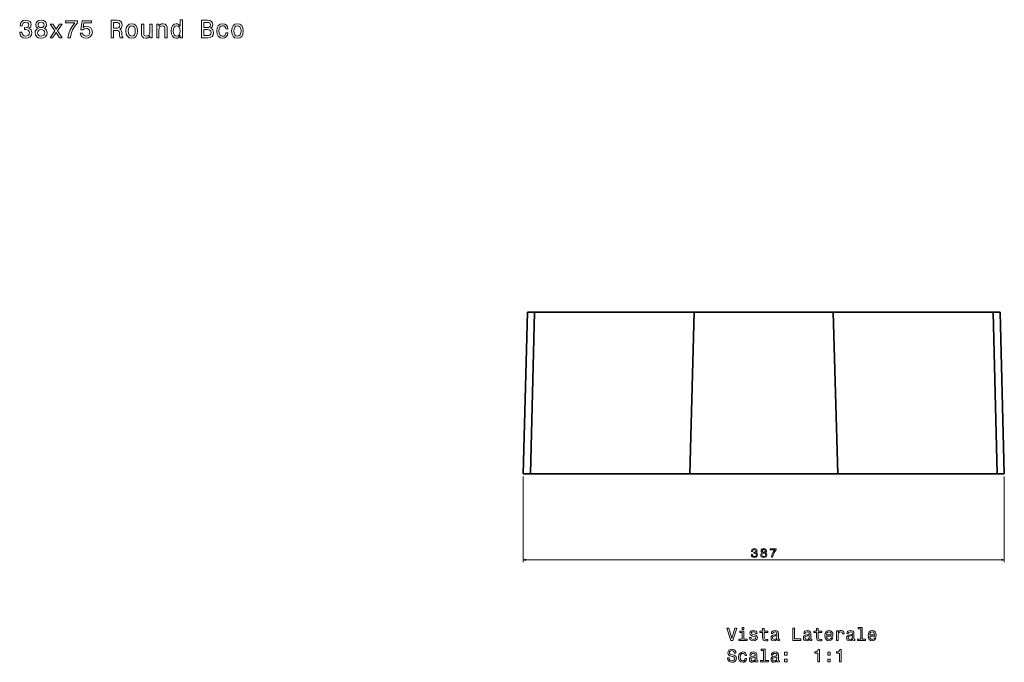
# Model space of a CAD drawing. Extents: x 216 to 1837, y 79 to 1299.
# Tile 4 of 4: x 1046 to 1837, y 783 to 1299. Entities that reach past the tile are written whole.
import ezdxf

# ---------------------------------------------------------------- set-up
doc = ezdxf.new("R2010")
doc.units = 0

msp = doc.modelspace()

# ---------------------------------------------------------------- linework, layer by layer
at = {"color": 7, "lineweight": 35}
for p, q in [((1450.45, 933.98), (1453.85, 1063.98)), ((1450.45, 933.98), (1453.85, 1063.98)), ((1459.4, 1063.98), (1456.15, 933.98)), ((1459.4, 1063.98), (1456.15, 933.98)), ((1587.95, 1063.98), (1459.4, 1063.98)), ((1459.4, 1063.98), (1587.95, 1063.98)), ((1460.39, 1064.02), (1588, 1064.02)), ((1584.31, 933.98), (1587.95, 1063.98)), ((1584.31, 933.98), (1587.95, 1063.98)), ((1587.95, 1063.98), (1699.75, 1063.98)), ((1587.95, 1063.98), (1699.75, 1063.98)), ((1588, 1064.02), (1699.7, 1064.02)), ((1699.7, 1064.02), (1827.31, 1064.02)), ((1699.75, 1063.98), (1703.4, 933.98)), ((1699.75, 1063.98), (1828.3, 1063.98)), ((1828.3, 1063.98), (1699.75, 1063.98)), ((1699.75, 1063.98), (1703.4, 933.98)), ((1831.56, 933.98), (1828.3, 1063.98)), ((1831.56, 933.98), (1828.3, 1063.98)), ((1833.85, 1063.98), (1837.26, 933.98)), ((1833.85, 1063.98), (1837.26, 933.98)), ((1456.15, 933.98), (1584.31, 933.98)), ((1456.15, 933.98), (1584.31, 933.98)), ((1456.15, 933.98), (1479.15, 933.98)), ((1584.65, 933.98), (1463.14, 933.98)), ((1584.65, 933.98), (1463.14, 933.98)), ((1519.28, 933.98), (1475.6, 933.98)), ((1523.29, 933.98), (1479.12, 933.98)), ((1585.44, 933.98), (1479.12, 933.98)), ((1479.48, 933.98), (1523.29, 933.98)), ((1585.67, 933.98), (1483.69, 933.98)), ((1483.69, 933.98), (1524.45, 933.98)), ((1483.69, 933.98), (1585.67, 933.98)), ((1516, 933.98), (1562.2, 933.98)), ((1554.96, 933.98), (1585.67, 933.98)), ((1585.44, 933.98), (1555.95, 933.98)), ((1555.95, 933.98), (1585.44, 933.98)), ((1584.65, 933.98), (1559.34, 933.98)), ((1703.4, 933.98), (1584.31, 933.98)), ((1584.31, 933.98), (1703.4, 933.98)), ((1703.05, 933.98), (1584.65, 933.98)), ((1703.05, 933.98), (1584.65, 933.98)), ((1703.05, 933.98), (1584.65, 933.98)), ((1702.26, 933.98), (1585.44, 933.98)), ((1585.44, 933.98), (1702.26, 933.98)), ((1702.04, 933.98), (1585.67, 933.98)), ((1585.67, 933.98), (1702.04, 933.98)), ((1585.67, 933.98), (1702.04, 933.98)), ((1804.02, 933.98), (1702.04, 933.98)), ((1702.04, 933.98), (1732.76, 933.98)), ((1702.04, 933.98), (1804.02, 933.98)), ((1702.26, 933.98), (1731.76, 933.98)), ((1702.26, 933.98), (1731.76, 933.98)), ((1702.26, 933.98), (1808.58, 933.98)), ((1824.57, 933.98), (1703.05, 933.98)), ((1703.05, 933.98), (1726.93, 933.98)), ((1703.05, 933.98), (1824.57, 933.98)), ((1703.4, 933.98), (1831.56, 933.98)), ((1703.4, 933.98), (1831.56, 933.98)), ((1725.51, 933.98), (1771.71, 933.98)), ((1763.24, 933.98), (1804.02, 933.98)), ((1764.4, 933.98), (1808.58, 933.98)), ((1764.4, 933.98), (1808.58, 933.98)), ((1768.42, 933.98), (1812.11, 933.98)), ((1808.56, 933.98), (1831.56, 933.98))]:
    msp.add_line(p, q, dxfattribs=at)
at = {"color": 7, "lineweight": 35, "ltscale": 0.138724}
for p, q in [((1453.85, 1063.98), (1459.4, 1063.98)), ((1453.85, 1063.98), (1459.4, 1063.98)), ((1828.3, 1063.98), (1833.85, 1063.98)), ((1828.3, 1063.98), (1833.85, 1063.98))]:
    msp.add_line(p, q, dxfattribs=at)
at = {"color": 7, "lineweight": 35, "ltscale": 0.001807}
msp.add_line((1832.89, 1064.02), (1832.96, 1064.02), dxfattribs=at)
at = {"color": 7, "lineweight": 35, "ltscale": 0.175}
for p, q in [((1457.45, 933.98), (1450.45, 933.98)), ((1837.26, 933.98), (1830.26, 933.98))]:
    msp.add_line(p, q, dxfattribs=at)
at = {"color": 7, "lineweight": 35, "ltscale": 0.142432}
for p, q in [((1456.15, 933.98), (1450.45, 933.98)), ((1456.15, 933.98), (1450.45, 933.98)), ((1450.45, 933.98), (1456.15, 933.98)), ((1837.26, 933.98), (1831.56, 933.98)), ((1837.26, 933.98), (1831.56, 933.98)), ((1831.56, 933.98), (1837.26, 933.98))]:
    msp.add_line(p, q, dxfattribs=at)
at = {"color": 7, "lineweight": 13}
for p, q in [((1450.45, 931.98), (1450.45, 862.95)), ((1837.26, 931.98), (1837.26, 862.95)), ((1450.45, 864.95), (1837.26, 864.95))]:
    msp.add_line(p, q, dxfattribs=at)
at = {"color": 7, "lineweight": 35, "ltscale": 0.142249}
for p, q in [((1463.14, 933.98), (1457.45, 933.98)), ((1457.45, 933.98), (1463.14, 933.98)), ((1457.45, 933.98), (1463.14, 933.98)), ((1824.57, 933.98), (1830.26, 933.98)), ((1830.26, 933.98), (1824.57, 933.98)), ((1824.57, 933.98), (1830.26, 933.98))]:
    msp.add_line(p, q, dxfattribs=at)
at = {"color": 7, "lineweight": 35, "ltscale": 0.000915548}
for p, q in [((1457.48, 933.98), (1457.45, 933.98)), ((1457.48, 933.98), (1457.45, 933.98)), ((1830.26, 933.98), (1830.22, 933.98)), ((1830.26, 933.98), (1830.22, 933.98))]:
    msp.add_line(p, q, dxfattribs=at)
at = {"color": 7, "lineweight": 35, "ltscale": 0.001169}
for p, q in [((1463.14, 933.98), (1463.18, 933.98)), ((1463.14, 933.98), (1463.18, 933.98)), ((1824.57, 933.98), (1824.52, 933.98))]:
    msp.add_line(p, q, dxfattribs=at)
at = {"color": 7, "lineweight": 35, "ltscale": 0.141827}
for p, q in [((1473.45, 933.98), (1479.12, 933.98)), ((1473.45, 933.98), (1479.12, 933.98)), ((1473.45, 933.98), (1479.12, 933.98)), ((1808.58, 933.98), (1814.26, 933.98)), ((1808.58, 933.98), (1814.26, 933.98)), ((1808.58, 933.98), (1814.26, 933.98))]:
    msp.add_line(p, q, dxfattribs=at)
at = {"color": 7, "lineweight": 35, "ltscale": 0.114267}
for p, q in [((1478.02, 933.98), (1473.45, 933.98)), ((1814.26, 933.98), (1809.69, 933.98))]:
    msp.add_line(p, q, dxfattribs=at)
at = {"color": 7, "lineweight": 35, "ltscale": 0.141708}
for p, q in [((1483.69, 933.98), (1478.02, 933.98)), ((1478.02, 933.98), (1483.69, 933.98)), ((1478.02, 933.98), (1483.69, 933.98)), ((1809.69, 933.98), (1804.02, 933.98)), ((1804.02, 933.98), (1809.69, 933.98)), ((1804.02, 933.98), (1809.69, 933.98))]:
    msp.add_line(p, q, dxfattribs=at)
at = {"color": 7, "lineweight": 35, "ltscale": 0.000781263}
msp.add_line((1478.05, 933.98), (1478.02, 933.98), dxfattribs=at)
msp.add_line((1478.05, 933.98), (1478.02, 933.98), dxfattribs=at)
at = {"color": 7, "lineweight": 35, "ltscale": 0.000476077}
for p, q in [((1479.12, 933.98), (1479.1, 933.98)), ((1479.12, 933.98), (1479.1, 933.98)), ((1808.58, 933.98), (1808.6, 933.98))]:
    msp.add_line(p, q, dxfattribs=at)
at = {"color": 7, "lineweight": 35, "ltscale": 0.000274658}
for p, q in [((1483.7, 933.98), (1483.69, 933.98)), ((1804.01, 933.98), (1804.02, 933.98))]:
    msp.add_line(p, q, dxfattribs=at)
at = {"color": 7, "lineweight": 35, "ltscale": 0.00057679}
for p, q in [((1483.69, 933.98), (1483.71, 933.98)), ((1804.02, 933.98), (1803.99, 933.98))]:
    msp.add_line(p, q, dxfattribs=at)
at = {"color": 7, "lineweight": 35, "ltscale": 0.024951}
msp.add_line((1583.31, 933.98), (1584.31, 933.98), dxfattribs=at)
at = {"color": 7, "lineweight": 35, "ltscale": 0.008621}
for p, q in [((1584.65, 933.98), (1584.31, 933.98)), ((1703.4, 933.98), (1703.05, 933.98))]:
    msp.add_line(p, q, dxfattribs=at)
at = {"color": 7, "lineweight": 35, "ltscale": 0.005643}
msp.add_line((1585.67, 933.98), (1585.44, 933.98), dxfattribs=at)
at = {"color": 7, "lineweight": 35, "ltscale": 0.00563}
msp.add_line((1702.26, 933.98), (1702.04, 933.98), dxfattribs=at)
at = {"color": 7, "lineweight": 35, "ltscale": 0.02435}
msp.add_line((1703.4, 933.98), (1704.37, 933.98), dxfattribs=at)
at = {"color": 7, "lineweight": 35, "ltscale": 0.0013}
msp.add_line((1804.02, 933.98), (1803.97, 933.98), dxfattribs=at)
at = {"color": 7, "lineweight": 35, "ltscale": 0.001166}
msp.add_line((1803.97, 933.98), (1804.02, 933.98), dxfattribs=at)
at = {"color": 7, "lineweight": 35, "ltscale": 0.001257}
msp.add_line((1808.58, 933.98), (1808.63, 933.98), dxfattribs=at)
at = {"color": 7, "lineweight": 35, "ltscale": 0.00039368}
msp.add_line((1808.6, 933.98), (1808.58, 933.98), dxfattribs=at)
at = {"color": 7, "lineweight": 35, "ltscale": 0.001141}
msp.add_line((1824.52, 933.98), (1824.57, 933.98), dxfattribs=at)
at = {"color": 7, "lineweight": 13}
for points in [[(1045.51, 1288.95), (1045.51, 1288.81), (1045.83, 1286.87), (1046.78, 1285.42), (1048.27, 1284.49), (1050.25, 1284.15), (1052.34, 1284.49), (1053.92, 1285.38), (1054.93, 1286.79), (1055.29, 1288.6), (1055.13, 1289.79), (1054.68, 1290.76), (1053.96, 1291.51), (1052.99, 1292.05), (1054.3, 1293.14), (1054.77, 1294.88), (1054.46, 1296.45), (1053.6, 1297.64), (1052.18, 1298.39), (1050.25, 1298.65), (1048.43, 1298.33), (1047.04, 1297.44), (1046.13, 1296.03), (1045.83, 1294.15), (1045.83, 1294.01), (1047.62, 1294.01), (1047.79, 1295.3), (1048.31, 1296.23), (1049.16, 1296.79), (1050.35, 1297), (1051.4, 1296.83), (1052.16, 1296.41), (1052.63, 1295.73), (1052.81, 1294.8), (1052.63, 1293.81), (1052.14, 1293.14), (1051.3, 1292.74), (1050.15, 1292.62), (1049.36, 1292.64), (1049.36, 1291.05), (1050.35, 1291.09), (1051.62, 1290.9), (1052.57, 1290.42), (1053.13, 1289.63), (1053.33, 1288.6), (1053.11, 1287.43), (1052.53, 1286.57), (1051.6, 1286.02), (1050.37, 1285.84), (1049.1, 1286.04), (1048.17, 1286.65), (1047.58, 1287.62), (1047.36, 1288.95)], [(1060.23, 1292.09), (1059.2, 1291.53), (1058.5, 1290.74), (1058.05, 1289.75), (1057.91, 1288.56), (1058.23, 1286.77), (1059.16, 1285.38), (1060.68, 1284.49), (1062.73, 1284.15), (1064.77, 1284.49), (1066.28, 1285.38), (1067.21, 1286.77), (1067.55, 1288.56), (1067.39, 1289.75), (1066.97, 1290.74), (1066.24, 1291.53), (1065.23, 1292.09), (1066.04, 1292.58), (1066.61, 1293.24), (1066.95, 1294.05), (1067.07, 1295.04), (1066.75, 1296.47), (1065.9, 1297.62), (1064.53, 1298.37), (1062.73, 1298.65), (1060.92, 1298.37), (1059.55, 1297.62), (1058.68, 1296.47), (1058.38, 1295.04), (1058.48, 1294.05), (1058.82, 1293.24)], [(1118.96, 1284.55), (1120.83, 1284.55), (1120.83, 1290.46), (1122.75, 1290.46), (1124.16, 1290.4), (1125.05, 1290.12), (1125.53, 1289.45), (1125.73, 1288.26), (1125.83, 1286.45), (1125.96, 1285.26), (1126.2, 1284.55), (1128.32, 1284.55), (1128.32, 1284.93), (1127.85, 1285.5), (1127.69, 1286.55), (1127.55, 1288.81), (1127.21, 1290.48), (1126.74, 1291.01), (1126.02, 1291.39), (1126.82, 1291.89), (1127.39, 1292.6), (1127.75, 1293.49), (1127.87, 1294.56), (1127.59, 1296.25), (1126.78, 1297.52), (1125.45, 1298.29), (1123.64, 1298.55), (1118.96, 1298.55)], [(1174.51, 1286.22), (1174.51, 1284.55), (1176.29, 1284.55), (1176.29, 1299.03), (1174.53, 1299.03), (1174.53, 1293.73), (1173.18, 1295.26), (1172.35, 1295.62), (1171.4, 1295.77), (1169.69, 1295.36), (1168.36, 1294.23), (1167.49, 1292.42), (1167.19, 1289.98), (1167.49, 1287.54), (1168.36, 1285.7), (1169.69, 1284.55), (1171.4, 1284.17), (1172.35, 1284.31), (1173.2, 1284.67)], [(1198.84, 1292.11), (1200.25, 1293.28), (1200.62, 1294.07), (1200.74, 1295.04), (1200.47, 1296.55), (1199.69, 1297.64), (1198.42, 1298.31), (1196.64, 1298.55), (1191.66, 1298.55), (1191.66, 1284.55), (1196.92, 1284.55), (1198.8, 1284.83), (1200.19, 1285.66), (1201.06, 1286.97), (1201.36, 1288.75), (1201.18, 1289.94), (1200.7, 1290.92), (1199.91, 1291.65)], [(1059.85, 1288.6), (1060.03, 1289.67), (1060.62, 1290.48), (1061.52, 1291.01), (1062.73, 1291.19), (1063.92, 1291.01), (1064.83, 1290.48), (1065.42, 1289.67), (1065.62, 1288.6), (1065.42, 1287.45), (1064.83, 1286.59), (1063.92, 1286.02), (1062.73, 1285.84), (1061.52, 1286.02), (1060.62, 1286.59), (1060.03, 1287.45)], [(1060.29, 1294.88), (1060.45, 1295.77), (1060.94, 1296.45), (1061.7, 1296.88), (1062.73, 1297.04), (1063.74, 1296.88), (1064.51, 1296.45), (1064.99, 1295.77), (1065.17, 1294.88), (1064.99, 1293.97), (1064.51, 1293.26), (1063.74, 1292.8), (1062.73, 1292.66), (1061.7, 1292.82), (1060.94, 1293.26), (1060.45, 1293.97)], [(1071.99, 1284.55), (1074.78, 1288.77), (1077.64, 1284.55), (1079.78, 1284.55), (1075.91, 1290.14), (1079.56, 1295.38), (1077.5, 1295.38), (1074.86, 1291.45), (1072.21, 1295.38), (1070.12, 1295.38), (1073.71, 1290.12), (1069.91, 1284.55)], [(1084.22, 1284.55), (1086.26, 1284.55), (1086.92, 1287.88), (1088.09, 1290.98), (1089.74, 1293.87), (1091.9, 1296.57), (1091.9, 1298.25), (1082.3, 1298.25), (1082.3, 1296.41), (1089.97, 1296.41), (1087.75, 1293.69), (1086.07, 1290.84), (1084.9, 1287.82)], [(1094.16, 1288.2), (1094.61, 1286.55), (1095.6, 1285.26), (1097.05, 1284.45), (1098.9, 1284.15), (1100.94, 1284.51), (1102.53, 1285.5), (1103.54, 1287.07), (1103.93, 1289.09), (1103.58, 1290.96), (1102.62, 1292.44), (1101.1, 1293.39), (1099.15, 1293.73), (1097.63, 1293.49), (1096.46, 1292.82), (1097.03, 1296.59), (1103.16, 1296.59), (1103.16, 1298.25), (1095.68, 1298.25), (1094.57, 1290.82), (1096.18, 1290.82), (1097.35, 1291.77), (1098.84, 1292.11), (1100.13, 1291.89), (1101.12, 1291.25), (1101.75, 1290.26), (1101.97, 1288.99), (1101.75, 1287.72), (1101.1, 1286.73), (1100.11, 1286.1), (1098.84, 1285.88), (1097.77, 1286.02), (1096.95, 1286.49), (1096.34, 1287.21), (1096.04, 1288.2)], [(1123.11, 1296.83), (1124.34, 1296.71), (1125.21, 1296.33), (1125.75, 1295.62), (1125.94, 1294.52), (1125.73, 1293.35), (1125.19, 1292.64), (1124.26, 1292.28), (1122.99, 1292.18), (1120.83, 1292.18), (1120.83, 1296.83)], [(1130.9, 1289.96), (1131.22, 1287.49), (1132.15, 1285.68), (1133.62, 1284.55), (1135.6, 1284.17), (1137.55, 1284.55), (1139.03, 1285.66), (1139.96, 1287.47), (1140.3, 1289.96), (1139.96, 1292.42), (1139.03, 1294.25), (1137.55, 1295.36), (1135.6, 1295.77), (1133.62, 1295.36), (1132.15, 1294.23), (1131.22, 1292.42)], [(1132.71, 1289.98), (1132.89, 1291.79), (1133.46, 1293.1), (1134.37, 1293.91), (1135.6, 1294.19), (1136.81, 1293.91), (1137.72, 1293.12), (1138.28, 1291.79), (1138.48, 1289.98), (1138.28, 1288.14), (1137.72, 1286.81), (1136.81, 1286), (1135.6, 1285.74), (1134.37, 1286), (1133.46, 1286.81), (1132.89, 1288.14)], [(1151.92, 1295.38), (1150.14, 1295.38), (1150.14, 1289.13), (1149.94, 1287.68), (1149.36, 1286.63), (1148.45, 1285.98), (1147.26, 1285.78), (1146.31, 1285.94), (1145.7, 1286.43), (1145.36, 1287.25), (1145.28, 1288.42), (1145.28, 1295.38), (1143.51, 1295.38), (1143.51, 1288.26), (1143.57, 1286.83), (1143.95, 1285.64), (1145.12, 1284.55), (1147, 1284.17), (1148, 1284.31), (1148.87, 1284.67), (1149.62, 1285.3), (1150.22, 1286.2), (1150.22, 1284.55), (1151.92, 1284.55)], [(1155.71, 1284.55), (1157.49, 1284.55), (1157.49, 1290.8), (1157.67, 1292.24), (1158.25, 1293.28), (1159.16, 1293.93), (1160.37, 1294.17), (1161.34, 1293.97), (1161.94, 1293.43), (1162.25, 1292.52), (1162.35, 1291.31), (1162.35, 1284.55), (1164.12, 1284.55), (1164.12, 1291.67), (1164.04, 1293.1), (1163.68, 1294.29), (1162.49, 1295.38), (1160.63, 1295.77), (1159.6, 1295.62), (1158.74, 1295.24), (1157.99, 1294.6), (1157.4, 1293.73), (1157.4, 1295.38), (1155.71, 1295.38)], [(1171.71, 1294.17), (1172.88, 1293.89), (1173.77, 1293.1), (1174.29, 1291.79), (1174.49, 1289.98), (1174.29, 1288.14), (1173.77, 1286.83), (1172.88, 1286.02), (1171.71, 1285.76), (1170.6, 1286.02), (1169.75, 1286.83), (1169.19, 1288.16), (1169, 1289.98), (1169.19, 1291.77), (1169.75, 1293.08), (1170.6, 1293.89)], [(1196.26, 1292.74), (1193.51, 1292.74), (1193.51, 1296.88), (1196.42, 1296.88), (1197.51, 1296.75), (1198.28, 1296.39), (1198.74, 1295.77), (1198.9, 1294.84), (1198.72, 1293.91), (1198.23, 1293.26), (1197.41, 1292.86)], [(1196.7, 1286.22), (1193.51, 1286.22), (1193.51, 1291.05), (1196.52, 1291.05), (1197.79, 1290.9), (1198.7, 1290.48), (1199.24, 1289.75), (1199.43, 1288.71), (1199.24, 1287.6), (1198.74, 1286.83), (1197.89, 1286.37)], [(1211.19, 1291.79), (1212.94, 1291.79), (1212.58, 1293.41), (1211.71, 1294.68), (1210.36, 1295.46), (1208.6, 1295.77), (1206.67, 1295.36), (1205.19, 1294.23), (1204.27, 1292.4), (1203.94, 1289.94), (1204.25, 1287.49), (1205.15, 1285.68), (1206.59, 1284.55), (1208.54, 1284.17), (1210.28, 1284.47), (1211.63, 1285.32), (1212.56, 1286.65), (1212.96, 1288.42), (1211.27, 1288.42), (1210.96, 1287.29), (1210.4, 1286.45), (1209.59, 1285.92), (1208.6, 1285.76), (1207.37, 1286.02), (1206.49, 1286.83), (1205.94, 1288.14), (1205.76, 1290), (1205.94, 1291.81), (1206.51, 1293.12), (1207.41, 1293.93), (1208.6, 1294.21), (1209.65, 1294.03), (1210.44, 1293.57), (1210.96, 1292.8)], [(1215.91, 1289.96), (1216.23, 1287.49), (1217.16, 1285.68), (1218.63, 1284.55), (1220.61, 1284.17), (1222.56, 1284.55), (1224.04, 1285.66), (1224.96, 1287.47), (1225.31, 1289.96), (1224.96, 1292.42), (1224.04, 1294.25), (1222.56, 1295.36), (1220.61, 1295.77), (1218.63, 1295.36), (1217.16, 1294.23), (1216.23, 1292.42)], [(1217.72, 1289.98), (1217.9, 1291.79), (1218.47, 1293.1), (1219.38, 1293.91), (1220.61, 1294.19), (1221.82, 1293.91), (1222.72, 1293.12), (1223.29, 1291.79), (1223.49, 1289.98), (1223.29, 1288.14), (1222.72, 1286.81), (1221.82, 1286), (1220.61, 1285.74), (1219.38, 1286), (1218.47, 1286.81), (1217.9, 1288.14)], [(1633.84, 869.15), (1633.84, 869.08), (1634, 868.11), (1634.47, 867.38), (1635.22, 866.92), (1636.21, 866.75), (1637.26, 866.92), (1638.04, 867.36), (1638.55, 868.07), (1638.73, 868.98), (1638.65, 869.57), (1638.43, 870.06), (1638.06, 870.43), (1637.58, 870.7), (1638.24, 871.25), (1638.47, 872.11), (1638.32, 872.9), (1637.88, 873.5), (1637.18, 873.87), (1636.21, 874), (1635.3, 873.84), (1634.6, 873.4), (1634.15, 872.69), (1634, 871.75), (1634, 871.68), (1634.9, 871.68), (1634.98, 872.33), (1635.24, 872.79), (1635.66, 873.07), (1636.26, 873.17), (1636.78, 873.09), (1637.17, 872.88), (1637.4, 872.54), (1637.49, 872.07), (1637.4, 871.58), (1637.16, 871.25), (1636.73, 871.05), (1636.16, 870.99), (1635.77, 871), (1635.77, 870.2), (1636.26, 870.22), (1636.89, 870.13), (1637.37, 869.89), (1637.65, 869.49), (1637.75, 868.98), (1637.64, 868.39), (1637.35, 867.96), (1636.88, 867.69), (1636.27, 867.6), (1635.63, 867.7), (1635.17, 868), (1634.88, 868.48), (1634.77, 869.15)], [(1642.6, 870.72), (1642.09, 870.44), (1641.73, 870.05), (1641.51, 869.55), (1641.44, 868.96), (1641.6, 868.06), (1642.07, 867.36), (1642.82, 866.92), (1643.85, 866.75), (1644.87, 866.92), (1645.63, 867.36), (1646.09, 868.06), (1646.26, 868.96), (1646.18, 869.55), (1645.97, 870.05), (1645.61, 870.44), (1645.1, 870.72), (1645.51, 870.97), (1645.79, 871.3), (1645.96, 871.7), (1646.02, 872.2), (1645.86, 872.91), (1645.44, 873.49), (1644.75, 873.86), (1643.85, 874), (1642.94, 873.86), (1642.26, 873.49), (1641.82, 872.91), (1641.67, 872.2), (1641.72, 871.7), (1641.9, 871.3)], [(1642.63, 872.11), (1642.71, 872.56), (1642.95, 872.9), (1643.34, 873.11), (1643.85, 873.19), (1644.36, 873.11), (1644.74, 872.9), (1644.98, 872.56), (1645.07, 872.11), (1644.98, 871.66), (1644.74, 871.31), (1644.36, 871.08), (1643.85, 871.01), (1643.34, 871.09), (1642.95, 871.31), (1642.71, 871.66)], [(1649.92, 866.95), (1650.94, 866.95), (1651.27, 868.61), (1651.86, 870.17), (1652.69, 871.61), (1653.77, 872.96), (1653.77, 873.8), (1648.96, 873.8), (1648.96, 872.88), (1652.8, 872.88), (1651.69, 871.52), (1650.85, 870.1), (1650.27, 868.58)], [(1642.41, 868.98), (1642.5, 869.51), (1642.79, 869.92), (1643.25, 870.18), (1643.85, 870.27), (1644.45, 870.18), (1644.9, 869.92), (1645.19, 869.51), (1645.29, 868.98), (1645.19, 868.4), (1644.9, 867.97), (1644.45, 867.69), (1643.85, 867.6), (1643.25, 867.69), (1642.79, 867.97), (1642.5, 868.4)], [(1620.7, 810.11), (1618.19, 801.6), (1615.61, 810.11), (1614.24, 810.11), (1617.47, 800.1), (1618.91, 800.1), (1622.07, 810.11)], [(1627.8, 810.45), (1626.46, 810.45), (1626.46, 809.01), (1627.8, 809.01)], [(1636.35, 804.61), (1635.12, 804.9), (1634.21, 805.23), (1633.91, 805.91), (1634, 806.38), (1634.3, 806.73), (1634.79, 806.94), (1635.49, 807.03), (1636.17, 806.94), (1636.71, 806.69), (1637.05, 806.3), (1637.2, 805.78), (1638.43, 805.78), (1638.43, 805.81), (1638.22, 806.74), (1637.63, 807.48), (1636.71, 807.94), (1635.49, 808.11), (1634.27, 807.94), (1633.38, 807.46), (1632.81, 806.76), (1632.64, 805.86), (1632.77, 805), (1633.18, 804.39), (1633.84, 803.96), (1634.8, 803.66), (1636.22, 803.31), (1637.08, 802.95), (1637.31, 802.66), (1637.4, 802.23), (1637.27, 801.7), (1636.92, 801.3), (1636.36, 801.04), (1635.61, 800.95), (1634.82, 801.04), (1634.24, 801.34), (1633.85, 801.83), (1633.69, 802.51), (1632.47, 802.51), (1632.67, 801.35), (1633.26, 800.52), (1634.2, 800.01), (1635.49, 799.83), (1636.85, 800.01), (1637.84, 800.52), (1638.45, 801.32), (1638.66, 802.38), (1638.51, 803.28), (1638.06, 803.9), (1637.32, 804.31)], [(1642.93, 806.5), (1642.93, 802.62), (1643.02, 801.37), (1643.42, 800.5), (1644.23, 800), (1645.6, 799.83), (1647.09, 799.9), (1647.09, 800.99), (1646, 800.91), (1645.01, 801.02), (1644.47, 801.38), (1644.24, 801.99), (1644.2, 802.84), (1644.2, 806.5), (1647.09, 806.5), (1647.09, 807.58), (1644.2, 807.58), (1644.2, 809.84), (1642.93, 809.84), (1642.93, 807.58), (1640.74, 807.58), (1640.74, 806.5)], [(1654.5, 801.11), (1654.5, 801.07), (1654.57, 800.58), (1654.79, 800.23), (1655.7, 799.96), (1656.4, 800.07), (1656.4, 801.05), (1656.1, 801.01), (1655.7, 801.2), (1655.62, 801.77), (1655.62, 805.78), (1655.45, 806.8), (1654.95, 807.52), (1654.07, 807.95), (1652.83, 808.11), (1651.62, 807.94), (1650.73, 807.45), (1650.16, 806.69), (1649.98, 805.68), (1649.98, 805.59), (1651.11, 805.59), (1651.22, 806.2), (1651.53, 806.63), (1652.05, 806.89), (1652.79, 806.99), (1653.49, 806.92), (1654, 806.7), (1654.3, 806.32), (1654.4, 805.81), (1654.34, 805.2), (1654.11, 804.9), (1653.54, 804.75), (1652.45, 804.64), (1651.22, 804.38), (1650.34, 803.92), (1649.82, 803.2), (1649.66, 802.13), (1649.8, 801.18), (1650.25, 800.47), (1650.97, 800.03), (1651.96, 799.87), (1653.3, 800.17)], [(1667.31, 800.1), (1673.74, 800.1), (1673.74, 801.31), (1668.64, 801.31), (1668.64, 810.1), (1667.31, 810.1)], [(1680.52, 801.11), (1680.52, 801.07), (1680.6, 800.58), (1680.81, 800.23), (1681.72, 799.96), (1682.43, 800.07), (1682.43, 801.05), (1682.12, 801.01), (1681.72, 801.2), (1681.65, 801.77), (1681.65, 805.78), (1681.47, 806.8), (1680.97, 807.52), (1680.09, 807.95), (1678.85, 808.11), (1677.64, 807.94), (1676.75, 807.45), (1676.19, 806.69), (1676, 805.68), (1676, 805.59), (1677.14, 805.59), (1677.24, 806.2), (1677.56, 806.63), (1678.07, 806.89), (1678.81, 806.99), (1679.52, 806.92), (1680.02, 806.7), (1680.32, 806.32), (1680.42, 805.81), (1680.37, 805.2), (1680.13, 804.9), (1679.56, 804.75), (1678.48, 804.64), (1677.24, 804.38), (1676.36, 803.92), (1675.84, 803.2), (1675.68, 802.13), (1675.83, 801.18), (1676.27, 800.47), (1676.99, 800.03), (1677.99, 799.87), (1679.33, 800.17)], [(1686.3, 806.5), (1686.3, 802.62), (1686.39, 801.37), (1686.79, 800.5), (1687.6, 800), (1688.97, 799.83), (1690.47, 799.9), (1690.47, 800.99), (1689.37, 800.91), (1688.38, 801.02), (1687.84, 801.38), (1687.61, 801.99), (1687.57, 802.84), (1687.57, 806.5), (1690.47, 806.5), (1690.47, 807.58), (1687.57, 807.58), (1687.57, 809.84), (1686.3, 809.84), (1686.3, 807.58), (1684.11, 807.58), (1684.11, 806.5)], [(1694.39, 803.6), (1699.46, 803.6), (1699.47, 804.19), (1699.24, 805.85), (1698.61, 807.09), (1697.6, 807.84), (1696.26, 808.11), (1694.95, 807.82), (1693.94, 807.02), (1693.29, 805.71), (1693.06, 803.98), (1693.28, 802.2), (1693.92, 800.91), (1694.92, 800.1), (1696.22, 799.83), (1697.34, 800.01), (1698.26, 800.5), (1698.94, 801.28), (1699.33, 802.32), (1698.07, 802.32), (1697.81, 801.74), (1697.44, 801.31), (1696.37, 800.96), (1695.55, 801.12), (1694.93, 801.63), (1694.53, 802.45), (1694.39, 803.56)], [(1702.43, 800.1), (1703.69, 800.1), (1703.69, 804.52), (1703.82, 805.59), (1704.21, 806.35), (1704.85, 806.81), (1705.7, 806.97), (1706.33, 806.87), (1706.81, 806.58), (1707.09, 806.09), (1707.2, 805.43), (1708.48, 805.43), (1708.3, 806.6), (1707.83, 807.43), (1707.04, 807.94), (1705.96, 808.11), (1705.22, 808), (1704.59, 807.71), (1704.03, 807.22), (1703.58, 806.56), (1703.58, 807.84), (1702.43, 807.84)], [(1715.22, 801.11), (1715.22, 801.07), (1715.29, 800.58), (1715.51, 800.23), (1716.42, 799.96), (1717.12, 800.07), (1717.12, 801.05), (1716.82, 801.01), (1716.42, 801.2), (1716.35, 801.77), (1716.35, 805.78), (1716.17, 806.8), (1715.67, 807.52), (1714.79, 807.95), (1713.55, 808.11), (1712.34, 807.94), (1711.45, 807.45), (1710.88, 806.69), (1710.7, 805.68), (1710.7, 805.59), (1711.83, 805.59), (1711.94, 806.2), (1712.25, 806.63), (1712.77, 806.89), (1713.51, 806.99), (1714.21, 806.92), (1714.72, 806.7), (1715.02, 806.32), (1715.12, 805.81), (1715.06, 805.2), (1714.83, 804.9), (1714.26, 804.75), (1713.18, 804.64), (1711.94, 804.38), (1711.06, 803.92), (1710.54, 803.2), (1710.38, 802.13), (1710.52, 801.18), (1710.97, 800.47), (1711.69, 800.03), (1712.69, 799.87), (1714.03, 800.17)], [(1721.82, 809.38), (1721.82, 801.17), (1719.21, 801.17), (1719.21, 800.1), (1725.68, 800.1), (1725.68, 801.17), (1723.09, 801.17), (1723.09, 810.45), (1719.83, 810.45), (1719.83, 809.38)], [(1729.08, 803.6), (1734.15, 803.6), (1734.17, 804.19), (1733.94, 805.85), (1733.3, 807.09), (1732.3, 807.84), (1730.96, 808.11), (1729.64, 807.82), (1728.64, 807.02), (1727.99, 805.71), (1727.76, 803.98), (1727.97, 802.2), (1728.62, 800.91), (1729.62, 800.1), (1730.91, 799.83), (1732.04, 800.01), (1732.96, 800.5), (1733.64, 801.28), (1734.03, 802.32), (1732.77, 802.32), (1732.51, 801.74), (1732.14, 801.31), (1731.07, 800.96), (1730.25, 801.12), (1729.63, 801.63), (1729.23, 802.45), (1729.08, 803.56)], [(1627.76, 801.17), (1627.76, 807.58), (1624.5, 807.58), (1624.5, 806.5), (1626.49, 806.5), (1626.49, 801.17), (1623.9, 801.17), (1623.9, 800.1), (1630.38, 800.1), (1630.38, 801.17)], [(1654.36, 802.81), (1654.18, 802.06), (1653.72, 801.48), (1653.03, 801.11), (1652.18, 800.98), (1651.63, 801.05), (1651.24, 801.28), (1651, 801.69), (1650.93, 802.25), (1650.98, 802.75), (1651.22, 803.11), (1652.14, 803.52), (1653.3, 803.69), (1654.36, 804.03)], [(1680.38, 802.81), (1680.21, 802.06), (1679.75, 801.48), (1679.05, 801.11), (1678.2, 800.98), (1677.66, 801.05), (1677.27, 801.28), (1677.02, 801.69), (1676.95, 802.25), (1677.01, 802.75), (1677.24, 803.11), (1678.16, 803.52), (1679.33, 803.69), (1680.38, 804.03)], [(1694.39, 804.67), (1694.54, 805.66), (1694.93, 806.4), (1695.52, 806.84), (1696.3, 807), (1697.07, 806.84), (1697.66, 806.4), (1698.02, 805.66), (1698.15, 804.67)], [(1715.08, 802.81), (1714.9, 802.06), (1714.44, 801.48), (1713.75, 801.11), (1712.9, 800.98), (1712.35, 801.05), (1711.96, 801.28), (1711.72, 801.69), (1711.65, 802.25), (1711.71, 802.75), (1711.94, 803.11), (1712.86, 803.52), (1714.03, 803.69), (1715.08, 804.03)], [(1729.08, 804.67), (1729.24, 805.66), (1729.63, 806.4), (1730.22, 806.84), (1731, 807), (1731.76, 806.84), (1732.35, 806.4), (1732.71, 805.66), (1732.84, 804.67)], [(1615.91, 786.12), (1614.6, 786.12), (1614.89, 784.6), (1615.61, 783.47), (1616.72, 782.79), (1618.22, 782.55), (1619.7, 782.78), (1620.81, 783.41), (1621.52, 784.41), (1621.78, 785.72), (1621.56, 786.9), (1620.96, 787.66), (1619.98, 788.17), (1618.66, 788.54), (1617.54, 788.82), (1616.81, 789.13), (1616.39, 789.6), (1616.26, 790.32), (1616.39, 790.96), (1616.76, 791.45), (1617.34, 791.79), (1618.13, 791.9), (1618.94, 791.76), (1619.57, 791.37), (1619.99, 790.72), (1620.19, 789.84), (1621.5, 789.84), (1621.5, 789.87), (1621.27, 791.22), (1620.6, 792.23), (1619.53, 792.87), (1618.09, 793.08), (1616.79, 792.87), (1615.78, 792.26), (1615.13, 791.32), (1614.9, 790.11), (1615.09, 789.03), (1615.64, 788.3), (1616.5, 787.81), (1617.69, 787.43), (1618.85, 787.1), (1619.73, 786.79), (1620.26, 786.32), (1620.45, 785.58), (1620.28, 784.81), (1619.83, 784.24), (1619.15, 783.88), (1618.28, 783.76), (1617.3, 783.92), (1616.55, 784.38), (1616.07, 785.13)], [(1643.75, 792.1), (1643.75, 783.89), (1641.14, 783.89), (1641.14, 782.82), (1647.61, 782.82), (1647.61, 783.89), (1645.02, 783.89), (1645.02, 793.17), (1641.76, 793.17), (1641.76, 792.1)], [(1687.32, 782.82), (1688.64, 782.82), (1688.64, 792.9), (1687.66, 792.9), (1687.4, 792.02), (1686.88, 791.43), (1686.09, 791.08), (1684.99, 790.96), (1684.99, 789.94), (1687.32, 789.94)], [(1704.67, 782.82), (1705.98, 782.82), (1705.98, 792.9), (1705.01, 792.9), (1704.75, 792.02), (1704.23, 791.43), (1703.43, 791.08), (1702.34, 790.96), (1702.34, 789.94), (1704.67, 789.94)], [(1628.81, 788), (1630.06, 788), (1629.8, 789.15), (1629.18, 790.06), (1628.22, 790.62), (1626.96, 790.83), (1625.58, 790.55), (1624.53, 789.74), (1623.87, 788.43), (1623.64, 786.67), (1623.85, 784.93), (1624.5, 783.63), (1625.52, 782.82), (1626.92, 782.55), (1628.16, 782.77), (1629.13, 783.37), (1629.79, 784.32), (1630.08, 785.59), (1628.87, 785.59), (1628.65, 784.78), (1628.25, 784.18), (1627.67, 783.8), (1626.96, 783.69), (1626.09, 783.88), (1625.45, 784.45), (1625.06, 785.39), (1624.93, 786.71), (1625.06, 788.01), (1625.47, 788.95), (1626.11, 789.52), (1626.96, 789.73), (1627.71, 789.6), (1628.28, 789.26), (1628.65, 788.72)], [(1637.15, 783.83), (1637.15, 783.79), (1637.22, 783.3), (1637.44, 782.95), (1638.35, 782.68), (1639.05, 782.79), (1639.05, 783.77), (1638.75, 783.73), (1638.35, 783.92), (1638.28, 784.49), (1638.28, 788.5), (1638.1, 789.52), (1637.6, 790.24), (1636.72, 790.68), (1635.48, 790.83), (1634.27, 790.66), (1633.38, 790.17), (1632.81, 789.41), (1632.63, 788.4), (1632.63, 788.31), (1633.77, 788.31), (1633.87, 788.92), (1634.18, 789.35), (1634.7, 789.61), (1635.44, 789.71), (1636.14, 789.64), (1636.65, 789.42), (1636.95, 789.05), (1637.05, 788.53), (1636.99, 787.92), (1636.76, 787.62), (1636.19, 787.48), (1635.11, 787.36), (1633.87, 787.1), (1632.99, 786.64), (1632.47, 785.92), (1632.31, 784.86), (1632.45, 783.9), (1632.9, 783.2), (1633.62, 782.75), (1634.62, 782.59), (1635.96, 782.9)], [(1637.01, 785.53), (1636.83, 784.78), (1636.37, 784.21), (1635.68, 783.83), (1634.83, 783.7), (1634.28, 783.77), (1633.9, 784.01), (1633.65, 784.41), (1633.58, 784.97), (1633.64, 785.47), (1633.87, 785.83), (1634.79, 786.24), (1635.96, 786.41), (1637.01, 786.76)], [(1654.5, 783.83), (1654.5, 783.79), (1654.57, 783.3), (1654.79, 782.95), (1655.7, 782.68), (1656.4, 782.79), (1656.4, 783.77), (1656.1, 783.73), (1655.7, 783.92), (1655.62, 784.49), (1655.62, 788.5), (1655.45, 789.52), (1654.95, 790.24), (1654.07, 790.68), (1652.83, 790.83), (1651.62, 790.66), (1650.73, 790.17), (1650.16, 789.41), (1649.98, 788.4), (1649.98, 788.31), (1651.11, 788.31), (1651.22, 788.92), (1651.53, 789.35), (1652.05, 789.61), (1652.79, 789.71), (1653.49, 789.64), (1654, 789.42), (1654.3, 789.05), (1654.4, 788.53), (1654.34, 787.92), (1654.11, 787.62), (1653.54, 787.48), (1652.45, 787.36), (1651.22, 787.1), (1650.34, 786.64), (1649.82, 785.92), (1649.66, 784.86), (1649.8, 783.9), (1650.25, 783.2), (1650.97, 782.75), (1651.96, 782.59), (1653.3, 782.9)], [(1654.36, 785.53), (1654.18, 784.78), (1653.72, 784.21), (1653.03, 783.83), (1652.18, 783.7), (1651.63, 783.77), (1651.24, 784.01), (1651, 784.41), (1650.93, 784.97), (1650.98, 785.47), (1651.22, 785.83), (1652.14, 786.24), (1653.3, 786.41), (1654.36, 786.76)], [(1660.57, 788.41), (1662.56, 788.41), (1662.56, 790.56), (1660.57, 790.56)], [(1660.57, 782.82), (1662.56, 782.82), (1662.56, 784.97), (1660.57, 784.97)], [(1695.26, 788.41), (1697.25, 788.41), (1697.25, 790.56), (1695.26, 790.56)], [(1695.26, 782.82), (1697.25, 782.82), (1697.25, 784.97), (1695.26, 784.97)]]:
    msp.add_lwpolyline(points, close=True, dxfattribs=at)
at = {"color": 7, "lineweight": 35}
for points in [[(1454.6, 1064.01), (1455.43, 1064.02), (1460.39, 1064.02)], [(1588, 1064.02), (1588, 1064.02), (1587.99, 1064.01), (1587.95, 1063.98)], [(1587.95, 1063.98), (1587.99, 1064.01), (1588, 1064.02), (1588, 1064.02)], [(1699.75, 1063.98), (1699.72, 1064.01), (1699.71, 1064.02), (1699.7, 1064.02)], [(1699.7, 1064.02), (1699.71, 1064.02), (1699.72, 1064.01), (1699.75, 1063.98)], [(1827.31, 1064.02), (1832.64, 1064.02), (1833.85, 1063.98)]]:
    msp.add_lwpolyline(points, dxfattribs=at)
at = {"color": 7, "lineweight": 13}
for points in [[(1452.38, 865.47), (1450.45, 864.95), (1452.38, 864.43)], [(1835.32, 864.43), (1837.26, 864.95), (1835.32, 865.47)]]:
    msp.add_lwpolyline(points, dxfattribs=at)
at = {"color": 7, "lineweight": 35}
for centre, radius, start, end in [((1455.33, 1042.55), 21.48, 91.94703, 93.95209), ((1455.33, 1042.55), 21.48, 91.94703, 93.95209), ((1460.58, 1048.28), 15.74, 90.67602, 94.28597), ((1460.58, 1048.28), 15.74, 90.67602, 94.28597), ((1827.13, 1048.28), 15.74, 85.71402, 89.32398), ((1827.13, 1048.28), 15.74, 85.71402, 89.32398), ((1832.64, 1047.65), 16.37, 85.7685, 89.13083), ((1832.64, 1047.65), 16.37, 85.7685, 89.13083), ((1809.69, 936.97), 3, 266.18262, 270.00033), ((1809.69, 936.97), 3, 266.18262, 270.00033)]:
    msp.add_arc(centre, radius, start, end, dxfattribs=at)

doc.saveas('drawing.dxf')
